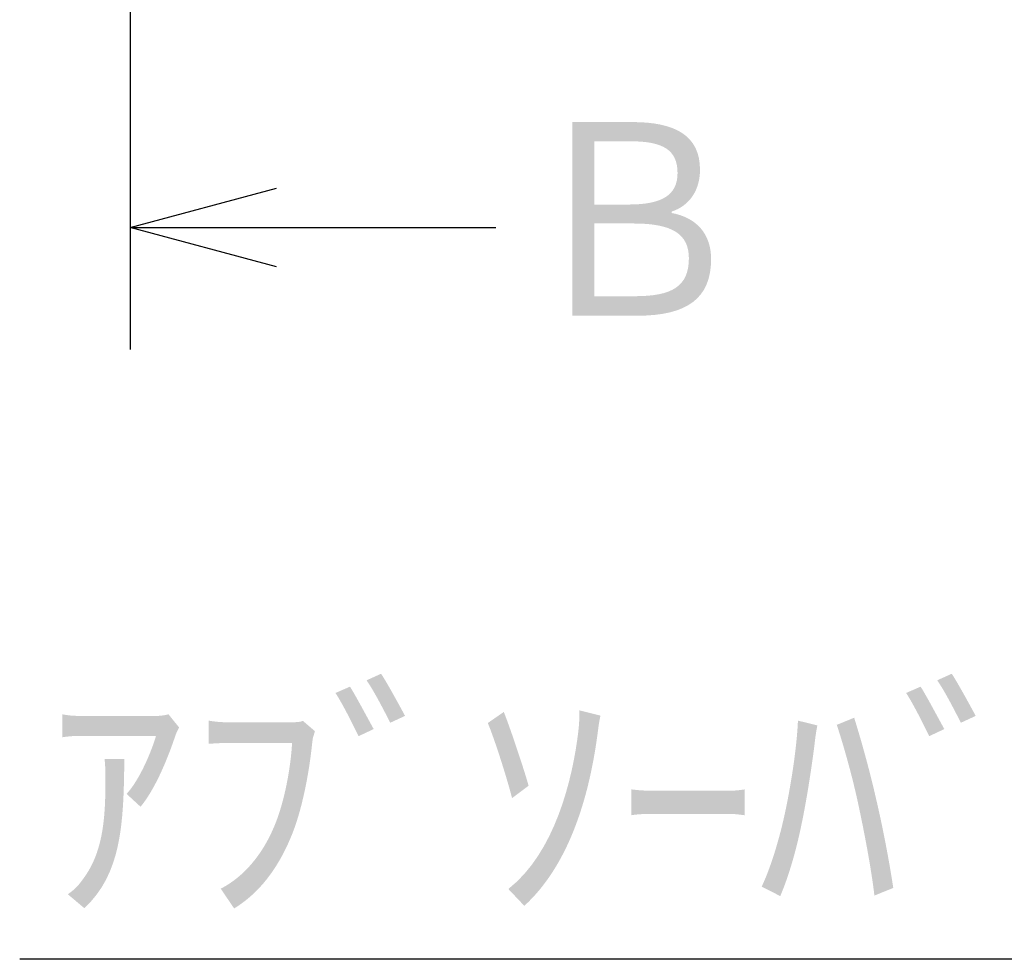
# Model space of a CAD drawing. Extents: x 9 to 329, y 29 to 146.
# Tile 3 of 7: x 95 to 115, y 75 to 94. Entities that reach past the tile are written whole.
import ezdxf

# ---------------------------------------------------------------- set-up
doc = ezdxf.new("R2010")
doc.units = 0
doc.header["$LTSCALE"] = 0.2
doc.linetypes.add('CENTER', pattern=[50.8, 31.75, -6.35, 6.35, -6.35])
doc.layers.get('0').update_dxf_attribs({"linetype": 'CONTINUOUS'})
for name, color, linetype in [('18-0-CON', 3, 'CONTINUOUS'), ('18-2-CEN', 1, 'CENTER'), ('35-0-CON', 7, 'CONTINUOUS')]:
    doc.layers.add(name, color=color, linetype=linetype)
doc.styles.get("Standard").update_dxf_attribs({"font": 'isocp.shx', "bigfont": 'bigfont.shx'})

# ---------------------------------------------------------------- blocks, each defined once
blk = doc.blocks.new('*U257')
at = {"layer": '18-0-CON'}
blk.add_lwpolyline([(137.214, 97.047), (125, 75), (94.737, 75)], dxfattribs=at)
blk = doc.blocks.new('*U260')
at = {"layer": '18-0-CON'}
blk.add_text('ｱﾌﾞｿｰﾊﾞｰ本体', height=4.5, dxfattribs=at).set_placement((95.25, 75.815))
blk = doc.blocks.new('_OPEN30')
at = {"color": 0, "linetype": 'BYBLOCK'}
for p, q in [((-1, 0.2679), (0, 0)), ((0, 0), (-1, -0.2679)), ((0, 0), (-1, 0))]:
    blk.add_line(p, q, dxfattribs=at)
blk = doc.blocks.new('*U305')
at = {"layer": '18-0-CON'}
blk.add_lwpolyline([(100, 90), (104.5, 90)], dxfattribs=at)
at = {"layer": '18-0-CON', "xscale": 3, "yscale": 3, "zscale": 3, "rotation": 180}
blk.add_blockref('_OPEN30', (97, 90), dxfattribs=at)
blk = doc.blocks.new('*U306')
at = {"layer": '18-0-CON'}
blk.add_text('Ｂ', height=4.5, dxfattribs=at).set_placement((104.879, 87.76))

msp = doc.modelspace()

# ---------------------------------------------------------------- linework, layer by layer
at = {"layer": '18-2-CEN'}
msp.add_line((97, 107.5), (97, 92.5), dxfattribs=at)
at = {"layer": '35-0-CON'}
msp.add_line((97, 92.5), (97, 87.5), dxfattribs=at)

# ---------------------------------------------------------------- block references
at = {"layer": '18-0-CON'}
for name in ['*U257', '*U306', '*U305', '*U260']:
    msp.add_blockref(name, (0, 0), dxfattribs=at)

doc.saveas('drawing.dxf')
